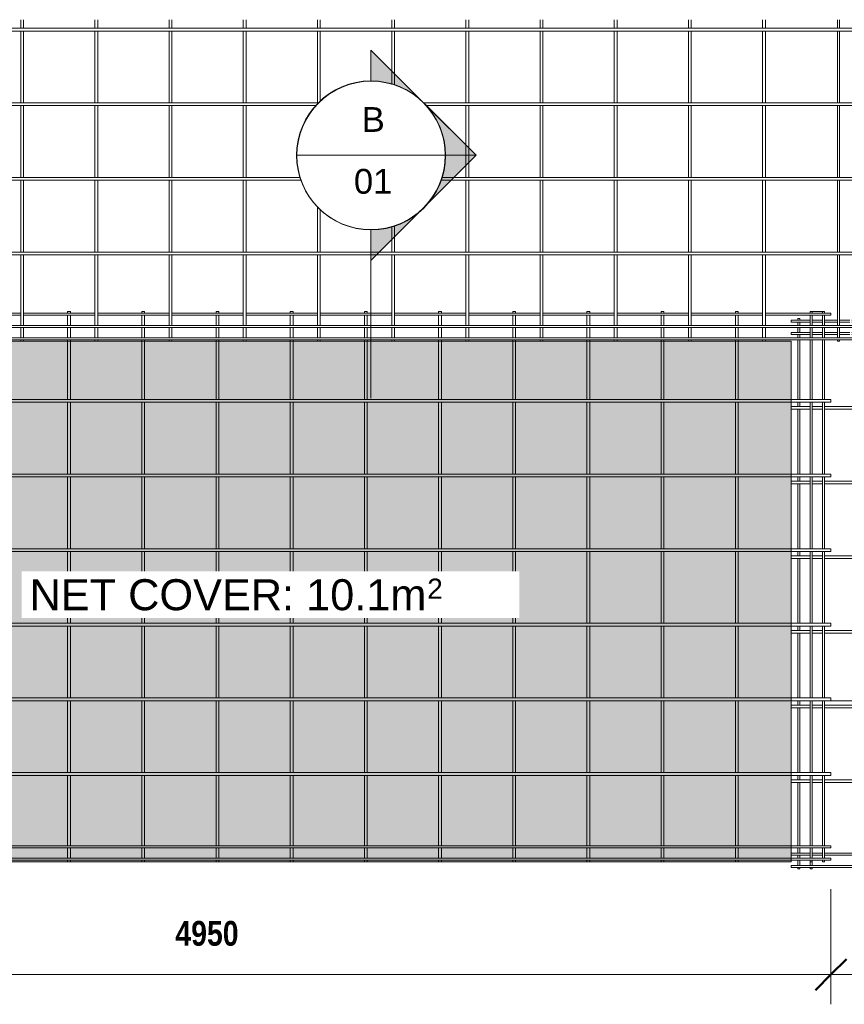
# Model space of a CAD drawing. Header units: millimetres. Extents: x -211 to 8421, y -624 to 3349.
# Tile 2 of 3: x 2164 to 5490, y -624 to 3349. Entities that reach past the tile are written whole.
import ezdxf

# ---------------------------------------------------------------- set-up
doc = ezdxf.new("R2010")
doc.units = ezdxf.units.MM
for name, color, linetype, lineweight in [('A-ANNO-DIMS', 211, 'Continuous', 9), ('A-ANNO-DIMS-50', 211, 'Continuous', 9), ('A-DETL-GENF', 92, 'Continuous', 18), ('A-DETL-THIN', 151, 'Continuous', 18), ('A-GENM', 13, 'Continuous', 18), ('G-ANNO-SYMB', 111, 'Continuous', 9), ('G-ANNO-TEXT', 231, 'Continuous', 9)]:
    doc.layers.add(name, color=color, linetype=linetype, lineweight=lineweight)
doc.styles.add('Arial', font='arial.ttf', dxfattribs={"height": 100})
doc.styles.add('Arial_1', font='arial.ttf', dxfattribs={"height": 125})
doc.styles.add('Arial_2', font='arial.ttf', dxfattribs={"height": 81.236361})
doc.styles.add('TechnicBold', font='techb___.ttf', dxfattribs={"height": 100})
doc.dimstyles.new('Technic_-_DiagonalSlash', dxfattribs={"dimscale": 304.8, "dimtxt": 134.269535, "dimasz": 0.410105, "dimexe": 0.393701, "dimexo": 0.82021, "dimgap": 0.287073, "dimtad": 1, "dimdec": 0, "dimzin": 0, "dimdsep": 46, "dimtxsty": 'TechnicBold', "dimblk1": 'OBLIQUE', "dimblk2": 'OBLIQUE', "dimsah": 1, "dimcen": 0.09, "dimdle": 0.393701, "dimazin": 0, "dimtfac": 1, "dimtdec": 4, "dimtix": 1, "dimtmove": 0, "dimatfit": 3, "dimfxl": 1, "dimtvp": 1, "dimtfill": 1, "dimtolj": 1, "dimtzin": 0, "dimarcsym": 2})

# ---------------------------------------------------------------- blocks, each defined once
blk = doc.blocks.new('United Steel 84 Double Edge Mesh - United Steel 84 Double Edge Mesh-277658-Level 1')
at = {"layer": 'A-GENM'}
for p, q in [((-3079.2, 0), (-3079.2, -6.1)), ((-3068, 0), (-3079.2, 0)), ((-3068, -6.1), (-3068, 0)), ((-2779.9, 0), (-2779.9, -6.1)), ((-2768.7, 0), (-2779.9, 0)), ((-2768.7, -6.1), (-2768.7, 0)), ((-2480.6, 0), (-2480.6, -6.1)), ((-2469.4, 0), (-2480.6, 0)), ((-2469.4, -6.1), (-2469.4, 0)), ((-2181.3, 0), (-2181.3, -6.1)), ((-2170.1, 0), (-2181.3, 0)), ((-2170.1, -6.1), (-2170.1, 0)), ((-1882, 0), (-1882, -6.1)), ((-1870.8, 0), (-1882, 0)), ((-1870.8, -6.1), (-1870.8, 0)), ((-1582.7, 0), (-1582.7, -6.1)), ((-1571.5, 0), (-1582.7, 0)), ((-1571.5, -6.1), (-1571.5, 0)), ((-1283.5, 0), (-1283.5, -6.2)), ((-1272.3, 0), (-1283.5, 0)), ((-1272.3, -6.2), (-1272.3, 0)), ((-984.2, 0), (-984.2, -6.2)), ((-973, 0), (-984.2, 0)), ((-973, -6.2), (-973, 0)), ((-684.9, 0), (-684.9, -6)), ((-673.7, 0), (-684.9, 0)), ((-673.7, -6), (-673.7, 0)), ((-385.6, 0), (-385.6, -6)), ((-374.4, 0), (-385.6, 0)), ((-374.4, -6), (-374.4, 0)), ((-84, 0), (-84, -6)), ((-76, 0), (-84, 0)), ((-80, 0), (-30, 0)), ((-76, -6), (-76, 0)), ((-34, 0), (-34, -6)), ((-26, 0), (-34, 0)), ((-26, -6), (-26, 0)), ((-3268.5, -6), (-3556.5, -6)), ((-3556.5, -14), (-3268.5, -14)), ((-2969.2, -6), (-3257.3, -6)), ((-3257.3, -14), (-2969.2, -14)), ((-3079.2, -13.9), (-3079.2, -56.1)), ((-3068, -56.1), (-3068, -13.9)), ((-2669.9, -6), (-2958, -6)), ((-2958, -14), (-2669.9, -14)), ((-2779.9, -13.9), (-2779.9, -56.1)), ((-2768.7, -56.1), (-2768.7, -13.9)), ((-2370.6, -6), (-2658.7, -6)), ((-2658.7, -14), (-2370.6, -14)), ((-2480.6, -13.9), (-2480.6, -56.1)), ((-2469.4, -56.1), (-2469.4, -13.9)), ((-2071.3, -6), (-2359.4, -6)), ((-2359.4, -14), (-2071.3, -14)), ((-2181.3, -13.9), (-2181.3, -56.1)), ((-2170.1, -56.1), (-2170.1, -13.9)), ((-1772, -6), (-2060.1, -6)), ((-2060.1, -14), (-1772, -14)), ((-1882, -13.9), (-1882, -56.1)), ((-1870.8, -56.1), (-1870.8, -13.9)), ((-1472.7, -6), (-1760.8, -6)), ((-1760.8, -14), (-1472.7, -14)), ((-1582.7, -13.9), (-1582.7, -56.1)), ((-1571.5, -56.1), (-1571.5, -13.9)), ((-1173.5, -6), (-1461.5, -6)), ((-1461.5, -14), (-1173.5, -14)), ((-1283.5, -13.9), (-1283.5, -56.2)), ((-1272.3, -56.2), (-1272.3, -13.9)), ((-874.2, -6), (-1162.3, -6)), ((-1162.3, -14), (-874.2, -14)), ((-984.2, -13.9), (-984.2, -56.2)), ((-973, -56.2), (-973, -13.9)), ((-574.9, -6), (-863, -6)), ((-863, -14), (-574.9, -14)), ((-684.9, -14), (-684.9, -56)), ((-673.7, -56), (-673.7, -14)), ((-275.6, -6), (-563.7, -6)), ((-563.7, -14), (-275.6, -14)), ((-385.6, -14), (-385.6, -56)), ((-374.4, -56), (-374.4, -14)), ((0, -6), (-264.4, -6)), ((-264.4, -14), (0, -14)), ((-84, -14), (-84, -56)), ((-76, -56), (-76, -14)), ((-34, -14), (-34, -56)), ((-26, -56), (-26, -14)), ((0, -14), (0, -6)), ((-3268.5, -56), (-3556.5, -56)), ((-2969.2, -56), (-3257.3, -56)), ((-3079.2, -64), (-3079.2, -106.2)), ((-3068, -106.2), (-3068, -64)), ((-2669.9, -56), (-2958, -56)), ((-2779.9, -64), (-2779.9, -106.2)), ((-2768.7, -106.2), (-2768.7, -64)), ((-2370.6, -56), (-2658.7, -56)), ((-2480.6, -64), (-2480.6, -106.2)), ((-2469.4, -106.2), (-2469.4, -64)), ((-2071.3, -56), (-2359.4, -56)), ((-2181.3, -64), (-2181.3, -106.2)), ((-2170.1, -106.2), (-2170.1, -64)), ((-1772, -56), (-2060.1, -56)), ((-1882, -64), (-1882, -106.2)), ((-1870.8, -106.2), (-1870.8, -64)), ((-1472.7, -56), (-1760.8, -56)), ((-1582.7, -64), (-1582.7, -106.2)), ((-1571.5, -106.2), (-1571.5, -64)), ((-1173.5, -56), (-1461.5, -56)), ((-1283.5, -64), (-1283.5, -106.3)), ((-1272.3, -106.3), (-1272.3, -64)), ((-874.2, -56), (-1162.3, -56)), ((-984.2, -64), (-984.2, -106.3)), ((-973, -106.3), (-973, -64)), ((-574.9, -56), (-863, -56)), ((-684.9, -64), (-684.9, -106.3)), ((-673.7, -106.3), (-673.7, -64)), ((-275.6, -56), (-563.7, -56)), ((-385.6, -64.1), (-385.6, -106.1)), ((-374.4, -106.1), (-374.4, -64.1)), ((0, -56), (-264.4, -56)), ((-84, -64.1), (-84, -106.1)), ((-76, -106.1), (-76, -64.1)), ((-34, -64.1), (-34, -106.1)), ((-26, -106.1), (-26, -64.1)), ((0, -56.1), (0, -56)), ((-3079.2, -114), (-3079.2, -120.1)), ((-3068, -120.1), (-3068, -114)), ((-2779.9, -114), (-2779.9, -120.1)), ((-2768.7, -120.1), (-2768.7, -114)), ((-2480.6, -114), (-2480.6, -120.1)), ((-2469.4, -120.1), (-2469.4, -114)), ((-2181.3, -114), (-2181.3, -120.1)), ((-2170.1, -120.1), (-2170.1, -114)), ((-1882, -114), (-1882, -120.1)), ((-1870.8, -120.1), (-1870.8, -114)), ((-1582.7, -114), (-1582.7, -120.1)), ((-1571.5, -120.1), (-1571.5, -114)), ((-1283.5, -114), (-1283.5, -120.1)), ((-1272.3, -120.1), (-1272.3, -114)), ((-984.2, -114), (-984.2, -120.1)), ((-973, -120.1), (-973, -114)), ((-684.9, -114), (-684.9, -120.1)), ((-673.7, -120.1), (-673.7, -114)), ((-385.6, -114.1), (-385.6, -120.1)), ((-374.4, -120.1), (-374.4, -114.1)), ((-84, -114.1), (-84, -354.6)), ((-76, -354.6), (-76, -114.1)), ((-34, -114.1), (-34, -354.6)), ((-26, -354.6), (-26, -114.1)), ((-3079.2, -120.1), (-3079.2, -354.7)), ((-3068, -354.7), (-3068, -120.1)), ((-2779.9, -120.1), (-2779.9, -354.8)), ((-2768.7, -354.8), (-2768.7, -120.1)), ((-2480.6, -120.1), (-2480.6, -354.8)), ((-2469.4, -354.8), (-2469.4, -120.1)), ((-2181.3, -120.1), (-2181.3, -354.8)), ((-2170.1, -354.8), (-2170.1, -120.1)), ((-1882, -120.1), (-1882, -354.6)), ((-1870.8, -354.6), (-1870.8, -120.1)), ((-1582.7, -120.1), (-1582.7, -354.6)), ((-1571.5, -354.6), (-1571.5, -120.1)), ((-1283.5, -120.1), (-1283.5, -354.6)), ((-1272.3, -354.6), (-1272.3, -120.1)), ((-984.2, -120.1), (-984.2, -354.6)), ((-973, -354.6), (-973, -120.1)), ((-684.9, -120.1), (-684.9, -354.6)), ((-673.7, -354.6), (-673.7, -120.1)), ((-385.6, -120.1), (-385.6, -354.6)), ((-374.4, -354.6), (-374.4, -120.1)), ((-160.1, -354.6), (-4950, -354.6)), ((0, -354.6), (-160.1, -354.6)), ((0, -365.8), (0, -354.6)), ((-4950, -365.8), (-160.1, -365.8)), ((-3079.2, -365.8), (-3079.2, -655.8)), ((-3068, -655.8), (-3068, -365.8)), ((-2779.9, -365.7), (-2779.9, -655.9)), ((-2768.7, -655.9), (-2768.7, -365.7)), ((-2480.6, -365.7), (-2480.6, -655.9)), ((-2469.4, -655.9), (-2469.4, -365.7)), ((-2181.3, -365.7), (-2181.3, -655.9)), ((-2170.1, -655.9), (-2170.1, -365.7)), ((-1882, -365.8), (-1882, -655.7)), ((-1870.8, -655.7), (-1870.8, -365.8)), ((-1582.7, -365.8), (-1582.7, -655.7)), ((-1571.5, -655.7), (-1571.5, -365.8)), ((-1283.5, -365.8), (-1283.5, -655.7)), ((-1272.3, -655.7), (-1272.3, -365.8)), ((-984.2, -365.8), (-984.2, -655.7)), ((-973, -655.7), (-973, -365.8)), ((-684.9, -365.8), (-684.9, -655.7)), ((-673.7, -655.7), (-673.7, -365.8)), ((-385.6, -365.8), (-385.6, -655.7)), ((-374.4, -655.7), (-374.4, -365.8)), ((-160.1, -365.8), (0, -365.8)), ((-84, -365.8), (-84, -655.7)), ((-76, -655.7), (-76, -365.8)), ((-34, -365.8), (-34, -655.7)), ((-26, -655.7), (-26, -365.8)), ((-160.1, -655.7), (-4950, -655.7)), ((-4950, -666.9), (-160.1, -666.9)), ((-3079.2, -666.8), (-3079.2, -956.9)), ((-3068, -956.9), (-3068, -666.8)), ((-2779.9, -666.7), (-2779.9, -957)), ((-2768.7, -957), (-2768.7, -666.7)), ((-2480.6, -666.7), (-2480.6, -957)), ((-2469.4, -957), (-2469.4, -666.7)), ((-2181.3, -666.7), (-2181.3, -957)), ((-2170.1, -957), (-2170.1, -666.7)), ((-1882, -666.9), (-1882, -956.8)), ((-1870.8, -956.8), (-1870.8, -666.9)), ((-1582.7, -666.9), (-1582.7, -956.8)), ((-1571.5, -956.8), (-1571.5, -666.9)), ((-1283.5, -666.9), (-1283.5, -956.8)), ((-1272.3, -956.8), (-1272.3, -666.9)), ((-984.2, -666.9), (-984.2, -956.8)), ((-973, -956.8), (-973, -666.9)), ((-684.9, -666.9), (-684.9, -956.8)), ((-673.7, -956.8), (-673.7, -666.9)), ((-385.6, -666.9), (-385.6, -956.8)), ((-374.4, -956.8), (-374.4, -666.9)), ((0, -655.7), (-160.1, -655.7)), ((-160.1, -666.9), (0, -666.9)), ((-84, -666.9), (-84, -956.8)), ((-76, -956.8), (-76, -666.9)), ((-34, -666.9), (-34, -956.8)), ((-26, -956.8), (-26, -666.9)), ((0, -666.9), (0, -655.7)), ((-160.1, -956.8), (-4950, -956.8)), ((-4950, -968), (-160.1, -968)), ((-3079.2, -967.9), (-3079.2, -1257.9)), ((-3068, -1257.9), (-3068, -967.9)), ((-2779.9, -967.8), (-2779.9, -1258)), ((-2768.7, -1258), (-2768.7, -967.8)), ((-2480.6, -967.8), (-2480.6, -1258)), ((-2469.4, -1258), (-2469.4, -967.8)), ((-2181.3, -967.8), (-2181.3, -1258)), ((-2170.1, -1258), (-2170.1, -967.8)), ((-1882, -968), (-1882, -1257.9)), ((-1870.8, -1257.9), (-1870.8, -968)), ((-1582.7, -968), (-1582.7, -1257.9)), ((-1571.5, -1257.9), (-1571.5, -968)), ((-1283.5, -968), (-1283.5, -1257.9)), ((-1272.3, -1257.9), (-1272.3, -968)), ((-984.2, -968), (-984.2, -1257.9)), ((-973, -1257.9), (-973, -968)), ((-684.9, -968), (-684.9, -1257.9)), ((-673.7, -1257.9), (-673.7, -968)), ((-385.6, -968), (-385.6, -1257.9)), ((-374.4, -1257.9), (-374.4, -968)), ((0, -956.8), (-160.1, -956.8)), ((-160.1, -968), (0, -968)), ((-84, -968), (-84, -1257.9)), ((-76, -1257.9), (-76, -968)), ((-34, -968), (-34, -1257.9)), ((-26, -1257.9), (-26, -968)), ((0, -968), (0, -956.8)), ((-160.1, -1257.9), (-4950, -1257.9)), ((-4950, -1269.1), (-160.1, -1269.1)), ((-3079.2, -1269), (-3079.2, -1559)), ((-3068, -1559), (-3068, -1269)), ((-2779.9, -1268.9), (-2779.9, -1559.1)), ((-2768.7, -1559.1), (-2768.7, -1268.9)), ((-2480.6, -1268.9), (-2480.6, -1559.1)), ((-2469.4, -1559.1), (-2469.4, -1268.9)), ((-2181.3, -1268.9), (-2181.3, -1559.1)), ((-2170.1, -1559.1), (-2170.1, -1268.9)), ((-1882, -1269.1), (-1882, -1558.9)), ((-1870.8, -1558.9), (-1870.8, -1269.1)), ((-1582.7, -1269.1), (-1582.7, -1558.9)), ((-1571.5, -1558.9), (-1571.5, -1269.1)), ((-1283.5, -1269.1), (-1283.5, -1558.9)), ((-1272.3, -1558.9), (-1272.3, -1269.1)), ((-984.2, -1269.1), (-984.2, -1558.9)), ((-973, -1558.9), (-973, -1269.1)), ((-684.9, -1269.1), (-684.9, -1558.9)), ((-673.7, -1558.9), (-673.7, -1269.1)), ((-385.6, -1269.1), (-385.6, -1558.9)), ((-374.4, -1558.9), (-374.4, -1269.1)), ((0, -1257.9), (-160.1, -1257.9)), ((-160.1, -1269.1), (0, -1269.1)), ((-84, -1269.1), (-84, -1558.9)), ((-76, -1558.9), (-76, -1269.1)), ((-34, -1269.1), (-34, -1558.9)), ((-26, -1558.9), (-26, -1269.1)), ((0, -1269.1), (0, -1257.9)), ((-160.1, -1558.9), (-4950, -1558.9)), ((-4950, -1570.1), (-160.1, -1570.1)), ((-3079.2, -1570.1), (-3079.2, -1860.1)), ((-3068, -1860.1), (-3068, -1570.1)), ((-2779.9, -1569.9), (-2779.9, -1860.2)), ((-2768.7, -1860.2), (-2768.7, -1569.9)), ((-2480.6, -1569.9), (-2480.6, -1860.2)), ((-2469.4, -1860.2), (-2469.4, -1569.9)), ((-2181.3, -1569.9), (-2181.3, -1860.2)), ((-2170.1, -1860.2), (-2170.1, -1569.9)), ((-1882, -1570.1), (-1882, -1860)), ((-1870.8, -1860), (-1870.8, -1570.1)), ((-1582.7, -1570.1), (-1582.7, -1860)), ((-1571.5, -1860), (-1571.5, -1570.1)), ((-1283.5, -1570.1), (-1283.5, -1860)), ((-1272.3, -1860), (-1272.3, -1570.1)), ((-984.2, -1570.1), (-984.2, -1860)), ((-973, -1860), (-973, -1570.1)), ((-684.9, -1570.1), (-684.9, -1860)), ((-673.7, -1860), (-673.7, -1570.1)), ((-385.6, -1570.1), (-385.6, -1860)), ((-374.4, -1860), (-374.4, -1570.1)), ((0, -1558.9), (-160.1, -1558.9)), ((-160.1, -1570.1), (0, -1570.1)), ((-84, -1570.1), (-84, -1860)), ((-76, -1860), (-76, -1570.1)), ((-34, -1570.1), (-34, -1860)), ((-26, -1860), (-26, -1570.1)), ((0, -1570.1), (0, -1558.9)), ((-160.1, -1860), (-4950, -1860)), ((0, -1860), (-160.1, -1860)), ((0, -1871.2), (0, -1860)), ((-4950, -1871.2), (-160.1, -1871.2)), ((-3079.2, -1871.1), (-3079.2, -2156.1)), ((-3068, -2156.1), (-3068, -1871.1)), ((-2779.9, -1871), (-2779.9, -2156.1)), ((-2768.7, -2156.1), (-2768.7, -1871)), ((-2480.6, -1871), (-2480.6, -2156.1)), ((-2469.4, -2156.1), (-2469.4, -1871)), ((-2181.3, -1871), (-2181.3, -2156.1)), ((-2170.1, -2156.1), (-2170.1, -1871)), ((-1882, -1871.2), (-1882, -2156.1)), ((-1870.8, -2156.1), (-1870.8, -1871.2)), ((-1582.7, -1871.2), (-1582.7, -2156.1)), ((-1571.5, -2156.1), (-1571.5, -1871.2)), ((-1283.5, -1871.2), (-1283.5, -2156.2)), ((-1272.3, -2156.2), (-1272.3, -1871.2)), ((-984.2, -1871.2), (-984.2, -2156.2)), ((-973, -2156.2), (-973, -1871.2)), ((-684.9, -1871.2), (-684.9, -2156)), ((-673.7, -2156), (-673.7, -1871.2)), ((-385.6, -1871.2), (-385.6, -2156)), ((-374.4, -2156), (-374.4, -1871.2)), ((-160.1, -1871.2), (0, -1871.2)), ((-84, -1871.2), (-84, -2156)), ((-76, -2156), (-76, -1871.2)), ((-34, -1871.2), (-34, -2156)), ((-26, -2156), (-26, -1871.2)), ((-160.1, -2156), (-4950, -2156)), ((-4950, -2164), (-160.1, -2164)), ((-3079.2, -2163.9), (-3079.2, -2206.1)), ((-3068, -2206.1), (-3068, -2163.9)), ((-2779.9, -2163.9), (-2779.9, -2206.1)), ((-2768.7, -2206.1), (-2768.7, -2163.9)), ((-2480.6, -2163.9), (-2480.6, -2206.1)), ((-2469.4, -2206.1), (-2469.4, -2163.9)), ((-2181.3, -2163.9), (-2181.3, -2206.1)), ((-2170.1, -2206.1), (-2170.1, -2163.9)), ((-1882, -2163.9), (-1882, -2206.1)), ((-1870.8, -2206.1), (-1870.8, -2163.9)), ((-1582.7, -2163.9), (-1582.7, -2206.1)), ((-1571.5, -2206.1), (-1571.5, -2163.9)), ((-1283.5, -2163.9), (-1283.5, -2206.2)), ((-1272.3, -2206.2), (-1272.3, -2163.9)), ((-984.2, -2163.9), (-984.2, -2206.2)), ((-973, -2206.2), (-973, -2163.9)), ((-684.9, -2164), (-684.9, -2206)), ((-673.7, -2206), (-673.7, -2164)), ((-385.6, -2164), (-385.6, -2206)), ((-374.4, -2206), (-374.4, -2164)), ((0, -2156), (-160.1, -2156)), ((-160.1, -2164), (0, -2164)), ((-84, -2164), (-84, -2206)), ((-76, -2206), (-76, -2164)), ((-34, -2164), (-34, -2206)), ((-26, -2206), (-26, -2164)), ((0, -2164), (0, -2156)), ((-160.1, -2206), (-4950, -2206)), ((-4950, -2214), (-160.1, -2214)), ((-3079.2, -2213.9), (-3079.2, -2220)), ((-3079.2, -2220), (-3068, -2220)), ((-3068, -2220), (-3068, -2213.9)), ((-2779.9, -2213.9), (-2779.9, -2220)), ((-2779.9, -2220), (-2768.7, -2220)), ((-2768.7, -2220), (-2768.7, -2213.9)), ((-2480.6, -2213.9), (-2480.6, -2220)), ((-2480.6, -2220), (-2469.4, -2220)), ((-2469.4, -2220), (-2469.4, -2213.9)), ((-2181.3, -2213.9), (-2181.3, -2220)), ((-2181.3, -2220), (-2170.1, -2220)), ((-2170.1, -2220), (-2170.1, -2213.9)), ((-1882, -2213.9), (-1882, -2220)), ((-1882, -2220), (-1870.8, -2220)), ((-1870.8, -2220), (-1870.8, -2213.9)), ((-1582.7, -2213.9), (-1582.7, -2220)), ((-1582.7, -2220), (-1571.5, -2220)), ((-1571.5, -2220), (-1571.5, -2213.9)), ((-1283.5, -2213.9), (-1283.5, -2220)), ((-1283.5, -2220), (-1272.3, -2220)), ((-1272.3, -2220), (-1272.3, -2213.9)), ((-984.2, -2213.9), (-984.2, -2220)), ((-984.2, -2220), (-973, -2220)), ((-973, -2220), (-973, -2213.9)), ((-684.9, -2214), (-684.9, -2220)), ((-684.9, -2220), (-673.7, -2220)), ((-673.7, -2220), (-673.7, -2214)), ((-385.6, -2214), (-385.6, -2220)), ((-385.6, -2220), (-374.4, -2220)), ((-374.4, -2220), (-374.4, -2214)), ((0, -2206), (-160.1, -2206)), ((-160.1, -2214), (0, -2214)), ((-84, -2214), (-84, -2220)), ((-84, -2220), (-76, -2220)), ((-76, -2220), (-76, -2214)), ((-34, -2214), (-34, -2220)), ((-34, -2220), (-26, -2220)), ((-26, -2220), (-26, -2214)), ((0, -2214), (0, -2206))]:
    blk.add_line(p, q, dxfattribs=at)
blk = doc.blocks.new('United Steel 84 Double Edge Mesh - United Steel 84 Double Edge Mesh-V1-Level 1')
at = {"layer": 'A-GENM'}
for p, q in [((-3378.5, -922.4), (-3378.5, -956.8)), ((-3367.3, -956.8), (-3367.3, -922.4)), ((-3079.2, -922.4), (-3079.2, -956.9)), ((-3068, -956.9), (-3068, -922.4)), ((-2779.9, -922.4), (-2779.9, -957)), ((-2768.7, -957), (-2768.7, -922.4)), ((-2480.6, -922.4), (-2480.6, -957)), ((-2469.4, -957), (-2469.4, -922.4)), ((-2181.3, -922.4), (-2181.3, -957)), ((-2170.1, -957), (-2170.1, -922.4)), ((-1882, -922.4), (-1882, -956.8)), ((-1870.8, -956.8), (-1870.8, -922.4)), ((-1582.7, -922.4), (-1582.7, -956.8)), ((-1571.5, -956.8), (-1571.5, -922.4)), ((-1283.5, -922.4), (-1283.5, -956.8)), ((-1272.3, -956.8), (-1272.3, -922.4)), ((-984.2, -922.4), (-984.2, -956.8)), ((-973, -956.8), (-973, -922.4)), ((-684.9, -922.4), (-684.9, -956.8)), ((-673.7, -956.8), (-673.7, -922.4)), ((-385.6, -922.4), (-385.6, -956.8)), ((-374.4, -956.8), (-374.4, -922.4)), ((-84, -922.4), (-84, -956.8)), ((-76, -956.8), (-76, -922.4)), ((0, -956.8), (-4950, -956.8)), ((-4950, -968), (0, -968)), ((-3378.5, -967.9), (-3378.5, -1257.9)), ((-3367.3, -1257.9), (-3367.3, -967.9)), ((-3079.2, -967.9), (-3079.2, -1257.9)), ((-3068, -1257.9), (-3068, -967.9)), ((-2779.9, -967.8), (-2779.9, -1258)), ((-2768.7, -1258), (-2768.7, -967.8)), ((-2480.6, -967.8), (-2480.6, -1258)), ((-2469.4, -1258), (-2469.4, -967.8)), ((-2181.3, -967.8), (-2181.3, -1258)), ((-2170.1, -1253.2), (-2170.1, -967.8)), ((-1882, -968), (-1882, -1183.3)), ((-1870.8, -1187.2), (-1870.8, -968)), ((-1582.7, -968), (-1582.7, -1257.9)), ((-1571.5, -1257.9), (-1571.5, -968)), ((-1283.5, -968), (-1283.5, -1257.9)), ((-1272.3, -1257.9), (-1272.3, -968)), ((-984.2, -968), (-984.2, -1257.9)), ((-973, -1257.9), (-973, -968)), ((-684.9, -968), (-684.9, -1257.9)), ((-673.7, -1257.9), (-673.7, -968)), ((-385.6, -968), (-385.6, -1257.9)), ((-374.4, -1257.9), (-374.4, -968)), ((-84, -968), (-84, -1257.9)), ((-76, -1257.9), (-76, -968)), ((-2175.8, -1257.9), (-4950, -1257.9)), ((-4950, -1269.1), (-2185.3, -1269.1)), ((-3378.5, -1269), (-3378.5, -1559)), ((-3367.3, -1559), (-3367.3, -1269)), ((-3079.2, -1269), (-3079.2, -1559)), ((-3068, -1559), (-3068, -1269)), ((-2779.9, -1268.9), (-2779.9, -1559.1)), ((-2768.7, -1559.1), (-2768.7, -1268.9)), ((-2480.6, -1268.9), (-2480.6, -1559.1)), ((-2469.4, -1559.1), (-2469.4, -1268.9)), ((0, -1257.9), (-1753.4, -1257.9)), ((-1743.9, -1269.1), (0, -1269.1)), ((-1582.7, -1269.1), (-1582.7, -1558.9)), ((-1571.5, -1558.9), (-1571.5, -1269.1)), ((-1283.5, -1269.1), (-1283.5, -1558.9)), ((-1272.3, -1558.9), (-1272.3, -1269.1)), ((-984.2, -1269.1), (-984.2, -1558.9)), ((-973, -1558.9), (-973, -1269.1)), ((-684.9, -1269.1), (-684.9, -1558.9)), ((-673.7, -1558.9), (-673.7, -1269.1)), ((-385.6, -1269.1), (-385.6, -1558.9)), ((-374.4, -1558.9), (-374.4, -1269.1)), ((-84, -1269.1), (-84, -1558.9)), ((-76, -1558.9), (-76, -1269.1)), ((-2249.8, -1558.9), (-4950, -1558.9)), ((-4950, -1570.1), (-2246.4, -1570.1)), ((-3378.5, -1570.1), (-3378.5, -1860.1)), ((-3367.3, -1860.1), (-3367.3, -1570.1)), ((-3079.2, -1570.1), (-3079.2, -1860.1)), ((-3068, -1860.1), (-3068, -1570.1)), ((-2779.9, -1569.9), (-2779.9, -1860.2)), ((-2768.7, -1860.2), (-2768.7, -1569.9)), ((-2480.6, -1569.9), (-2480.6, -1860.2)), ((-2469.4, -1860.2), (-2469.4, -1569.9)), ((-1682.7, -1570.1), (0, -1570.1)), ((0, -1558.9), (-1679.3, -1558.9)), ((-1582.7, -1570.1), (-1582.7, -1860)), ((-1571.5, -1860), (-1571.5, -1570.1)), ((-1283.5, -1570.1), (-1283.5, -1860)), ((-1272.3, -1860), (-1272.3, -1570.1)), ((-984.2, -1570.1), (-984.2, -1860)), ((-973, -1860), (-973, -1570.1)), ((-684.9, -1570.1), (-684.9, -1860)), ((-673.7, -1860), (-673.7, -1570.1)), ((-385.6, -1570.1), (-385.6, -1860)), ((-374.4, -1860), (-374.4, -1570.1)), ((-84, -1570.1), (-84, -1860)), ((-76, -1860), (-76, -1570.1)), ((-2181.3, -1677.3), (-2181.3, -1860.2)), ((-2170.1, -1860.2), (-2170.1, -1688.3)), ((-1882, -1757.7), (-1882, -1860)), ((-1870.8, -1860), (-1870.8, -1754.3)), ((0, -1860), (-4950, -1860)), ((-4950, -1871.2), (0, -1871.2)), ((-3378.5, -1871.1), (-3378.5, -2156.1)), ((-3367.3, -2156.1), (-3367.3, -1871.1)), ((-3079.2, -1871.1), (-3079.2, -2156.1)), ((-3068, -2156.1), (-3068, -1871.1)), ((-2779.9, -1871), (-2779.9, -2156.1)), ((-2768.7, -2156.1), (-2768.7, -1871)), ((-2480.6, -1871), (-2480.6, -2156.1)), ((-2469.4, -2156.1), (-2469.4, -1871)), ((-2181.3, -1871), (-2181.3, -2156.1)), ((-2170.1, -2156.1), (-2170.1, -1871)), ((-1882, -1871.2), (-1882, -2156.1)), ((-1870.8, -2156.1), (-1870.8, -1871.2)), ((-1582.7, -1871.2), (-1582.7, -2156.1)), ((-1571.5, -2156.1), (-1571.5, -1871.2)), ((-1283.5, -1871.2), (-1283.5, -2156.2)), ((-1272.3, -2156.2), (-1272.3, -1871.2)), ((-984.2, -1871.2), (-984.2, -2156.2)), ((-973, -2156.2), (-973, -1871.2)), ((-684.9, -1871.2), (-684.9, -2156)), ((-673.7, -2156), (-673.7, -1871.2)), ((-385.6, -1871.2), (-385.6, -2156)), ((-374.4, -2156), (-374.4, -1871.2)), ((-84, -1871.2), (-84, -2156)), ((-76, -2156), (-76, -1871.2)), ((0, -2156), (-4950, -2156)), ((-4950, -2164), (0, -2164)), ((-3378.5, -2163.9), (-3378.5, -2206.1)), ((-3367.3, -2206.1), (-3367.3, -2163.9)), ((-3079.2, -2163.9), (-3079.2, -2206.1)), ((-3068, -2206.1), (-3068, -2163.9)), ((-2779.9, -2163.9), (-2779.9, -2206.1)), ((-2768.7, -2206.1), (-2768.7, -2163.9)), ((-2480.6, -2163.9), (-2480.6, -2206.1)), ((-2469.4, -2206.1), (-2469.4, -2163.9)), ((-2181.3, -2163.9), (-2181.3, -2206.1)), ((-2170.1, -2206.1), (-2170.1, -2163.9)), ((-1882, -2163.9), (-1882, -2206.1)), ((-1870.8, -2206.1), (-1870.8, -2163.9)), ((-1582.7, -2163.9), (-1582.7, -2206.1)), ((-1571.5, -2206.1), (-1571.5, -2163.9)), ((-1283.5, -2163.9), (-1283.5, -2206.2)), ((-1272.3, -2206.2), (-1272.3, -2163.9)), ((-984.2, -2163.9), (-984.2, -2206.2)), ((-973, -2206.2), (-973, -2163.9)), ((-684.9, -2164), (-684.9, -2206)), ((-673.7, -2206), (-673.7, -2164)), ((-385.6, -2164), (-385.6, -2206)), ((-374.4, -2206), (-374.4, -2164)), ((-84, -2164), (-84, -2206)), ((-76, -2206), (-76, -2164)), ((0, -2206), (-4950, -2206)), ((-4950, -2214), (0, -2214)), ((-3378.5, -2213.9), (-3378.5, -2220)), ((-3378.5, -2220), (-3367.3, -2220)), ((-3367.3, -2220), (-3367.3, -2213.9)), ((-3079.2, -2213.9), (-3079.2, -2220)), ((-3079.2, -2220), (-3068, -2220)), ((-3068, -2220), (-3068, -2213.9)), ((-2779.9, -2213.9), (-2779.9, -2220)), ((-2779.9, -2220), (-2768.7, -2220)), ((-2768.7, -2220), (-2768.7, -2213.9)), ((-2480.6, -2213.9), (-2480.6, -2220)), ((-2480.6, -2220), (-2469.4, -2220)), ((-2469.4, -2220), (-2469.4, -2213.9)), ((-2181.3, -2213.9), (-2181.3, -2220)), ((-2181.3, -2220), (-2170.1, -2220)), ((-2170.1, -2220), (-2170.1, -2213.9)), ((-1882, -2213.9), (-1882, -2220)), ((-1882, -2220), (-1870.8, -2220)), ((-1870.8, -2220), (-1870.8, -2213.9)), ((-1582.7, -2213.9), (-1582.7, -2220)), ((-1582.7, -2220), (-1571.5, -2220)), ((-1571.5, -2220), (-1571.5, -2213.9)), ((-1283.5, -2213.9), (-1283.5, -2220)), ((-1283.5, -2220), (-1272.3, -2220)), ((-1272.3, -2220), (-1272.3, -2213.9)), ((-984.2, -2213.9), (-984.2, -2220)), ((-984.2, -2220), (-973, -2220)), ((-973, -2220), (-973, -2213.9)), ((-684.9, -2214), (-684.9, -2220)), ((-684.9, -2220), (-673.7, -2220)), ((-673.7, -2220), (-673.7, -2214)), ((-385.6, -2214), (-385.6, -2220)), ((-385.6, -2220), (-374.4, -2220)), ((-374.4, -2220), (-374.4, -2214)), ((-84, -2214), (-84, -2220)), ((-84, -2220), (-76, -2220)), ((-76, -2220), (-76, -2214))]:
    blk.add_line(p, q, dxfattribs=at)
blk = doc.blocks.new('United Steel 84 Double Edge Mesh - United Steel 84 Double Edge Mesh-V2-Level 1')
at = {"layer": 'A-GENM'}
for p, q in [((-4924, 0), (-4924, -6)), ((-4916, 0), (-4924, 0)), ((-4916, -6), (-4916, 0)), ((-4874, 0), (-4874, -6)), ((-4873.9, 0), (-4874, 0)), ((-4575.6, 0), (-4575.6, -6)), ((-4564.4, 0), (-4575.6, 0)), ((-4564.4, -6), (-4564.4, 0)), ((-4276.3, 0), (-4276.3, -6)), ((-4265.1, 0), (-4276.3, 0)), ((-4265.1, -6), (-4265.1, 0)), ((-3977, 0), (-3977, -6.1)), ((-3965.8, 0), (-3977, 0)), ((-3965.8, -6.1), (-3965.8, 0)), ((-3677.7, 0), (-3677.7, -6.1)), ((-3666.5, 0), (-3677.7, 0)), ((-3666.5, -6.1), (-3666.5, 0)), ((-3378.5, 0), (-3378.5, -6.1)), ((-3367.3, 0), (-3378.5, 0)), ((-3367.3, -6.1), (-3367.3, 0)), ((-4873.9, -6), (-4950, -6)), ((-4950, -6), (-4950, -14)), ((-4950, -14), (-4873.9, -14)), ((-4924, -14), (-4924, -27.3)), ((-4924, -35.3), (-4924, -56)), ((-4916, -27.3), (-4916, -14)), ((-4916, -56), (-4916, -35.3)), ((-4874, -14), (-4874, -27.3)), ((-4874, -35.3), (-4874, -56)), ((-4823.9, -6), (-4865.9, -6)), ((-4865.9, -14), (-4823.9, -14)), ((-4763.9, -6), (-4815.9, -6)), ((-4815.9, -14), (-4763.9, -14)), ((-4713.9, -6), (-4755.9, -6)), ((-4755.9, -14), (-4713.9, -14)), ((-3212.9, -6), (-4705.9, -6)), ((-4705.9, -14), (-3212.9, -14)), ((-4575.6, -14), (-4575.6, -56)), ((-4564.4, -56), (-4564.4, -14)), ((-4276.3, -14), (-4276.3, -56)), ((-4265.1, -56), (-4265.1, -14)), ((-3977, -13.8), (-3977, -56.1)), ((-3965.8, -56.1), (-3965.8, -13.8)), ((-3677.7, -13.8), (-3677.7, -56.1)), ((-3666.5, -56.1), (-3666.5, -13.8)), ((-3378.5, -13.9), (-3378.5, -56.1)), ((-3367.3, -56.1), (-3367.3, -13.9)), ((-4873.9, -56), (-4950, -56)), ((-4950, -56), (-4950, -64)), ((-4950, -64), (-4873.9, -64)), ((-4924, -64), (-4924, -77.4)), ((-4916, -77.4), (-4916, -64)), ((-4874, -64), (-4874, -77.4)), ((-4823.9, -56), (-4865.9, -56)), ((-4865.9, -64), (-4823.9, -64)), ((-4763.9, -56), (-4815.9, -56)), ((-4815.9, -64), (-4763.9, -64)), ((-4713.9, -56), (-4755.9, -56)), ((-4755.9, -64), (-4713.9, -64)), ((-3212.9, -56), (-4705.9, -56)), ((-4705.9, -64), (-3212.9, -64)), ((-4575.6, -64), (-4575.6, -354.7)), ((-4564.4, -354.7), (-4564.4, -64)), ((-4276.3, -64), (-4276.3, -354.7)), ((-4265.1, -354.7), (-4265.1, -64)), ((-3977, -63.8), (-3977, -354.7)), ((-3965.8, -354.7), (-3965.8, -63.8)), ((-3677.7, -63.8), (-3677.7, -354.7)), ((-3666.5, -354.7), (-3666.5, -63.8)), ((-3378.5, -63.9), (-3378.5, -354.7)), ((-3367.3, -354.7), (-3367.3, -63.9)), ((-4924, -85.3), (-4924, -325.9)), ((-4916, -325.9), (-4916, -85.3)), ((-4874, -85.3), (-4874, -325.9)), ((-4873.7, -354.6), (-4950, -354.6)), ((-4950, -354.6), (-4950, -365.8)), ((-4924, -337.1), (-4924, -354.6)), ((-4916, -354.6), (-4916, -337.1)), ((-4874, -337.1), (-4874, -354.6)), ((-4823.7, -354.6), (-4866, -354.6)), ((-3212.9, -354.6), (-4816.1, -354.6)), ((-4950, -365.8), (-4873.7, -365.8)), ((-4924, -365.8), (-4924, -627)), ((-4916, -627), (-4916, -365.8)), ((-4874, -365.8), (-4874, -627)), ((-4866, -365.8), (-4823.7, -365.8)), ((-4816.1, -365.8), (-3212.9, -365.8)), ((-4575.6, -365.8), (-4575.6, -655.7)), ((-4564.4, -655.7), (-4564.4, -365.8)), ((-4276.3, -365.8), (-4276.3, -655.7)), ((-4265.1, -655.7), (-4265.1, -365.8)), ((-3977, -365.8), (-3977, -655.8)), ((-3965.8, -655.8), (-3965.8, -365.8)), ((-3677.7, -365.8), (-3677.7, -655.8)), ((-3666.5, -655.8), (-3666.5, -365.8)), ((-3378.5, -365.8), (-3378.5, -655.8)), ((-3367.3, -655.8), (-3367.3, -365.8)), ((-4873.8, -655.7), (-4950, -655.7)), ((-4950, -655.7), (-4950, -666.9)), ((-4950, -666.9), (-4873.8, -666.9)), ((-4924, -638.2), (-4924, -655.7)), ((-4924, -666.9), (-4924, -928)), ((-4916, -655.7), (-4916, -638.2)), ((-4916, -928), (-4916, -666.9)), ((-4874, -638.2), (-4874, -655.7)), ((-4874, -666.9), (-4874, -928)), ((-4823.8, -655.7), (-4866, -655.7)), ((-4866, -666.9), (-4823.8, -666.9)), ((-3212.9, -655.7), (-4816, -655.7)), ((-4816, -666.9), (-3212.9, -666.9)), ((-4575.6, -666.9), (-4575.6, -956.8)), ((-4564.4, -956.8), (-4564.4, -666.9)), ((-4276.3, -666.9), (-4276.3, -956.8)), ((-4265.1, -956.8), (-4265.1, -666.9)), ((-3977, -666.9), (-3977, -956.8)), ((-3965.8, -956.8), (-3965.8, -666.9)), ((-3677.7, -666.9), (-3677.7, -956.8)), ((-3666.5, -956.8), (-3666.5, -666.9)), ((-3378.5, -666.9), (-3378.5, -956.8)), ((-3367.3, -956.8), (-3367.3, -666.9)), ((-4924, -939.2), (-4924, -956.8)), ((-4916, -956.8), (-4916, -939.2)), ((-4874, -939.2), (-4874, -956.8)), ((-4873.8, -956.8), (-4950, -956.8)), ((-4950, -956.8), (-4950, -968)), ((-4950, -968), (-4873.8, -968)), ((-4924, -968), (-4924, -1229.1)), ((-4916, -1229.1), (-4916, -968)), ((-4874, -968), (-4874, -1229.1)), ((-4823.8, -956.8), (-4866, -956.8)), ((-4866, -968), (-4823.8, -968)), ((-3212.9, -956.8), (-4816, -956.8)), ((-4816, -968), (-3212.9, -968)), ((-4575.6, -968), (-4575.6, -1257.9)), ((-4564.4, -1257.9), (-4564.4, -968)), ((-4276.3, -968), (-4276.3, -1257.9)), ((-4265.1, -1257.9), (-4265.1, -968)), ((-3977, -967.9), (-3977, -1257.9)), ((-3965.8, -1257.9), (-3965.8, -967.9)), ((-3677.7, -967.9), (-3677.7, -1257.9)), ((-3666.5, -1257.9), (-3666.5, -967.9)), ((-3378.5, -967.9), (-3378.5, -1257.9)), ((-3367.3, -1257.9), (-3367.3, -967.9)), ((-4873.8, -1257.9), (-4950, -1257.9)), ((-4950, -1257.9), (-4950, -1269.1)), ((-4950, -1269.1), (-4873.8, -1269.1)), ((-4924, -1240.3), (-4924, -1257.9)), ((-4924, -1269.1), (-4924, -1530.2)), ((-4916, -1257.9), (-4916, -1240.3)), ((-4916, -1530.2), (-4916, -1269.1)), ((-4874, -1240.3), (-4874, -1257.9)), ((-4874, -1269.1), (-4874, -1530.2)), ((-4823.8, -1257.9), (-4866, -1257.9)), ((-4866, -1269.1), (-4823.8, -1269.1)), ((-4180.8, -1257.9), (-4816, -1257.9)), ((-4816, -1269.1), (-4212.1, -1269.1)), ((-4575.6, -1269), (-4575.6, -1558.9)), ((-4564.4, -1558.9), (-4564.4, -1269)), ((-4276.3, -1269), (-4276.3, -1309)), ((-4265.1, -1299.8), (-4265.1, -1269)), ((-3212.9, -1257.9), (-3999.1, -1257.9)), ((-3967.8, -1269.1), (-3212.9, -1269.1)), ((-3965.8, -1270.1), (-3965.8, -1269)), ((-3677.7, -1269), (-3677.7, -1559)), ((-3666.5, -1559), (-3666.5, -1269)), ((-3378.5, -1269), (-3378.5, -1559)), ((-3367.3, -1559), (-3367.3, -1269)), ((-4924, -1541.4), (-4924, -1558.9)), ((-4916, -1558.9), (-4916, -1541.4)), ((-4874, -1541.4), (-4874, -1558.9)), ((-4873.8, -1558.9), (-4950, -1558.9)), ((-4950, -1558.9), (-4950, -1570.1)), ((-4950, -1570.1), (-4873.8, -1570.1)), ((-4924, -1570.1), (-4924, -1831.3)), ((-4916, -1831.3), (-4916, -1570.1)), ((-4874, -1570.1), (-4874, -1831.3)), ((-4823.8, -1558.9), (-4866.2, -1558.9)), ((-4866.2, -1570.1), (-4823.8, -1570.1)), ((-4388.3, -1558.9), (-4816, -1558.9)), ((-4816, -1570.1), (-4387.2, -1570.1)), ((-4575.6, -1570.1), (-4575.6, -1860)), ((-4564.4, -1860), (-4564.4, -1570.1)), ((-3792.7, -1570.1), (-3212.9, -1570.1)), ((-3212.9, -1558.9), (-3791.6, -1558.9)), ((-3677.7, -1570.1), (-3677.7, -1860)), ((-3666.5, -1860), (-3666.5, -1570.1)), ((-3378.5, -1570.1), (-3378.5, -1860.1)), ((-3367.3, -1860.1), (-3367.3, -1570.1)), ((-4276.3, -1775.5), (-4276.3, -1859.9)), ((-4265.1, -1859.9), (-4265.1, -1784.7)), ((-3977, -1820), (-3977, -1859.9)), ((-3965.8, -1859.9), (-3965.8, -1814.5)), ((-4873.8, -1860), (-4950, -1860)), ((-4950, -1860), (-4950, -1871.2)), ((-4924, -1842.5), (-4924, -1859.9)), ((-4916, -1859.9), (-4916, -1842.5)), ((-4874, -1842.5), (-4874, -1859.9)), ((-4823.8, -1860), (-4866.1, -1860)), ((-3212.9, -1860), (-4816, -1860)), ((-4950, -1871.2), (-4873.9, -1871.2)), ((-4924, -1871.2), (-4924, -2127.3)), ((-4916, -2127.3), (-4916, -1871.2)), ((-4874, -1871.2), (-4874, -2127.3)), ((-4865.9, -1871.2), (-4823.9, -1871.2)), ((-4815.9, -1871.2), (-3212.9, -1871.2)), ((-4575.6, -1871.2), (-4575.6, -2156)), ((-4564.4, -2156), (-4564.4, -1871.2)), ((-4276.3, -1871.2), (-4276.3, -2156)), ((-4265.1, -2156), (-4265.1, -1871.2)), ((-3977, -1871.2), (-3977, -2156.1)), ((-3965.8, -2156.1), (-3965.8, -1871.2)), ((-3677.7, -1871.2), (-3677.7, -2156.1)), ((-3666.5, -2156.1), (-3666.5, -1871.2)), ((-3378.5, -1871.1), (-3378.5, -2156.1)), ((-3367.3, -2156.1), (-3367.3, -1871.1)), ((-4924, -2135.3), (-4924, -2156)), ((-4916, -2156), (-4916, -2135.3)), ((-4874, -2135.3), (-4874, -2156)), ((-4873.9, -2156), (-4950, -2156)), ((-4950, -2156), (-4950, -2164)), ((-4950, -2164), (-4873.9, -2164)), ((-4924, -2164), (-4924, -2177.3)), ((-4916, -2177.3), (-4916, -2164)), ((-4874, -2164), (-4874, -2177.3)), ((-4823.9, -2156), (-4865.9, -2156)), ((-4865.9, -2164), (-4823.9, -2164)), ((-3212.9, -2156), (-4815.9, -2156)), ((-4815.9, -2164), (-3212.9, -2164)), ((-4575.6, -2164), (-4575.6, -2206)), ((-4564.4, -2206), (-4564.4, -2164)), ((-4276.3, -2164), (-4276.3, -2206)), ((-4265.1, -2206), (-4265.1, -2164)), ((-3977, -2163.8), (-3977, -2206.1)), ((-3965.8, -2206.1), (-3965.8, -2163.8)), ((-3677.7, -2163.8), (-3677.7, -2206.1)), ((-3666.5, -2206.1), (-3666.5, -2163.8)), ((-3378.5, -2163.9), (-3378.5, -2206.1)), ((-3367.3, -2206.1), (-3367.3, -2163.9)), ((-3212.9, -2206), (-4950, -2206)), ((-4950, -2206), (-4950, -2214)), ((-4950, -2214), (-3212.9, -2214)), ((-4924, -2185.3), (-4924, -2206)), ((-4924, -2214), (-4924, -2220)), ((-4924, -2220), (-4916, -2220)), ((-4916, -2206), (-4916, -2185.3)), ((-4916, -2220), (-4916, -2214)), ((-4874, -2185.3), (-4874, -2206)), ((-4874, -2214), (-4874, -2220)), ((-4874, -2220), (-4866, -2220)), ((-4866, -2206), (-4866, -2191.3)), ((-4866, -2220), (-4866, -2214)), ((-4575.6, -2214), (-4575.6, -2220)), ((-4575.6, -2220), (-4564.4, -2220)), ((-4564.4, -2220), (-4564.4, -2214)), ((-4276.3, -2214), (-4276.3, -2220)), ((-4276.3, -2220), (-4265.1, -2220)), ((-4265.1, -2220), (-4265.1, -2214)), ((-3977, -2213.8), (-3977, -2220)), ((-3977, -2220), (-3965.8, -2220)), ((-3965.8, -2220), (-3965.8, -2213.8)), ((-3677.7, -2213.8), (-3677.7, -2220)), ((-3677.7, -2220), (-3666.5, -2220)), ((-3666.5, -2220), (-3666.5, -2213.8)), ((-3378.5, -2213.9), (-3378.5, -2220)), ((-3378.5, -2220), (-3367.3, -2220)), ((-3367.3, -2220), (-3367.3, -2213.9))]:
    blk.add_line(p, q, dxfattribs=at)
blk = doc.blocks.new('Section - M_Section Head - Filled-1049-Level 1')
at = {"layer": 'G-ANNO-SYMB'}
h = blk.add_hatch(color=256, dxfattribs=at)
edge = h.paths.add_edge_path()
edge.add_line((-6, 8.485), (-6, 6))
edge.add_arc((-6, 0), 6, 90, 135)
edge.add_line((-10.243, 4.243), (-6, 8.485))
h = blk.add_hatch(color=256, dxfattribs=at)
edge = h.paths.add_edge_path()
edge.add_line((-6, 8.485), (-1.757, 4.243))
edge.add_arc((-6, 0), 6, 45, 90)
edge.add_line((-6, 6), (-6, 8.485))
h = blk.add_hatch(color=256, dxfattribs=at)
edge = h.paths.add_edge_path()
edge.add_line((-14.485, 0), (-10.243, 4.243))
edge.add_arc((-6, 0), 6, 135, 180)
edge.add_line((-12, 0), (-14.485, 0))
h = blk.add_hatch(color=256, dxfattribs=at)
edge = h.paths.add_edge_path()
edge.add_line((2.485, 0), (0, 0))
edge.add_arc((-6, 0), 6, 360, 405)
edge.add_line((-1.757, 4.243), (2.485, 0))
for p, q in [((-6, 8.485), (-14.485, 0)), ((-6, 8.485), (-10.243, 4.243)), ((-6, 8.485), (2.485, 0)), ((-6, 6), (-6, 8.485)), ((-6, 8.485), (-6, 6)), ((-1.757, 4.243), (-6, 8.485)), ((-10.243, 4.243), (-14.485, 0)), ((2.485, 0), (-1.757, 4.243)), ((-14.485, 0), (-12, 0)), ((0, 0), (2.485, 0)), ((-12, 0), (-14.485, 0)), ((0, 0), (2.485, 0))]:
    blk.add_line(p, q, dxfattribs=at)
for start, end in [(360, 180), (90, 135), (45, 90), (135, 180), (360, 45), (180, 360)]:
    blk.add_arc((-6, 0), 6, start, end, dxfattribs=at)
blk = doc.blocks.new('DIMBLOCK1-Level 1')
at = {"layer": 'A-ANNO-DIMS-50'}
for p, q in [((5436.2, -503.7), (5436.2, -158.5)), ((486.3, -503.7), (486.3, -298.7)), ((366.3, -503.7), (5556.2, -503.7)), ((486.3, -503.7), (486.3, -623.7)), ((5436.2, -503.7), (5436.2, -623.7))]:
    blk.add_line(p, q, dxfattribs=at)
at = {"layer": 'A-ANNO-DIMS-50', "lineweight": 50}
for p, q in [((486.3, -503.7), (548.8, -441.2)), ((5436.2, -503.7), (5498.7, -441.2)), ((486.3, -503.7), (423.8, -566.2)), ((5436.2, -503.7), (5373.7, -566.2))]:
    blk.add_line(p, q, dxfattribs=at)
at = {"layer": 'A-ANNO-DIMS-50', "color": 0, "insert": (2791.8, -287.4), "char_height": 100, "width": 406.645, "attachment_point": 1, "line_spacing_factor": 0.959068, "style": 'TechnicBold', "bg_fill": 3, "box_fill_scale": 1.25, "bg_fill_color": 256, "bg_fill_true_color": 13158600, "bg_fill_transparency": 0}
blk.add_mtext('4950', dxfattribs=at)
blk = doc.blocks.new('_Oblique')
at = {"color": 0, "linetype": 'ByBlock', "lineweight": -2}
blk.add_line((-0.5, -0.5), (0.5, 0.5), dxfattribs=at)

msp = doc.modelspace()

# ---------------------------------------------------------------- hatches: boundary and pattern name
at = {"layer": 'A-DETL-GENF', "transparency": 33554534}
msp.add_hatch(color=155, dxfattribs=at).paths.add_polyline_path([(486.3, -48.7), (5276.2, -48.7), (5276.2, 2051.2), (486.3, 2051.2), (486.3, -43.5)])

# ---------------------------------------------------------------- linework, layer by layer
at = {"layer": 'A-DETL-THIN'}
for p, q in [((5276.2, 2051.2), (486.3, 2051.2)), ((5276.2, -48.7), (5276.2, 2051.2)), ((486.3, -48.7), (5276.2, -48.7))]:
    msp.add_line(p, q, dxfattribs=at)
for start, end in [(360, 180), (180, 360)]:
    msp.add_arc((3581.7, 2800.5), 300, start, end, dxfattribs=at)
at = {"layer": 'G-ANNO-SYMB'}
for p, q in [((3280.5, 2801.7), (3880.5, 2801.7)), ((3580.5, 2501.7), (3580.5, 1822.4)), ((5167.3, 600.1), (5835.6, 600.1))]:
    msp.add_line(p, q, dxfattribs=at)

# ---------------------------------------------------------------- block references
at = {"layer": 'A-GENM'}
for name, p in [('United Steel 84 Double Edge Mesh - United Steel 84 Double Edge Mesh-V1-Level 1', (5546.3, 4271.2)), ('United Steel 84 Double Edge Mesh - United Steel 84 Double Edge Mesh-277658-Level 1', (5436.3, 2171.3)), ('United Steel 84 Double Edge Mesh - United Steel 84 Double Edge Mesh-V2-Level 1', (10226.2, 2142.6))]:
    msp.add_blockref(name, p, dxfattribs=at)
at = {"layer": 'G-ANNO-SYMB', "xscale": 49.99999999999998, "yscale": 49.99999999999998, "zscale": 49.99999999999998, "rotation": 269.9999999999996}
msp.add_blockref('Section - M_Section Head - Filled-1049-Level 1', (3580.5, 2501.7), dxfattribs=at)

# ---------------------------------------------------------------- texts
at = {"layer": 'G-ANNO-SYMB', "char_height": 100, "attachment_point": 1, "style": 'Arial'}
for s, insert, width in [('B', (3543.3, 2996.2), 116.245), ('01', (3511.8, 2746.7), 192.405)]:
    msp.add_mtext(s, dxfattribs=dict(at, insert=insert, width=width))

# ---------------------------------------------------------------- next in the draw order: texts
at = {"layer": 'G-ANNO-TEXT', "color": 7, "attachment_point": 1, "bg_fill": 3, "box_fill_scale": 1.25, "bg_fill_color": 256, "bg_fill_true_color": 13158600, "bg_fill_transparency": 0}
for s, insert, char_height, width, style in [('NET COVER: 10.1m', (2203.5, 1091.3), 125, 1944.092, 'Arial_1'), ('2', (3807.5, 1093.9), 81.2, 76.16, 'Arial_2')]:
    msp.add_mtext(s, dxfattribs=dict(at, insert=insert, char_height=char_height, width=width, style=style))

# ---------------------------------------------------------------- next in the draw order: dimensions: what is measured, and where the dimension line sits
at = {"layer": 'A-ANNO-DIMS'}
dim = msp.add_linear_dim(base=(5436.2, -503.7), p1=(486.3, -48.7), p2=(5436.2, 91.5), dimstyle='Technic_-_DiagonalSlash', override={"dimpost": '<>', "dimfxl": 4951.894679}, dxfattribs=at)
dim.commit()
dim.dimension.update_dxf_attribs({"geometry": 'DIMBLOCK1-Level 1', "text_midpoint": (2961.2, -364.7)})

doc.saveas('drawing.dxf')
